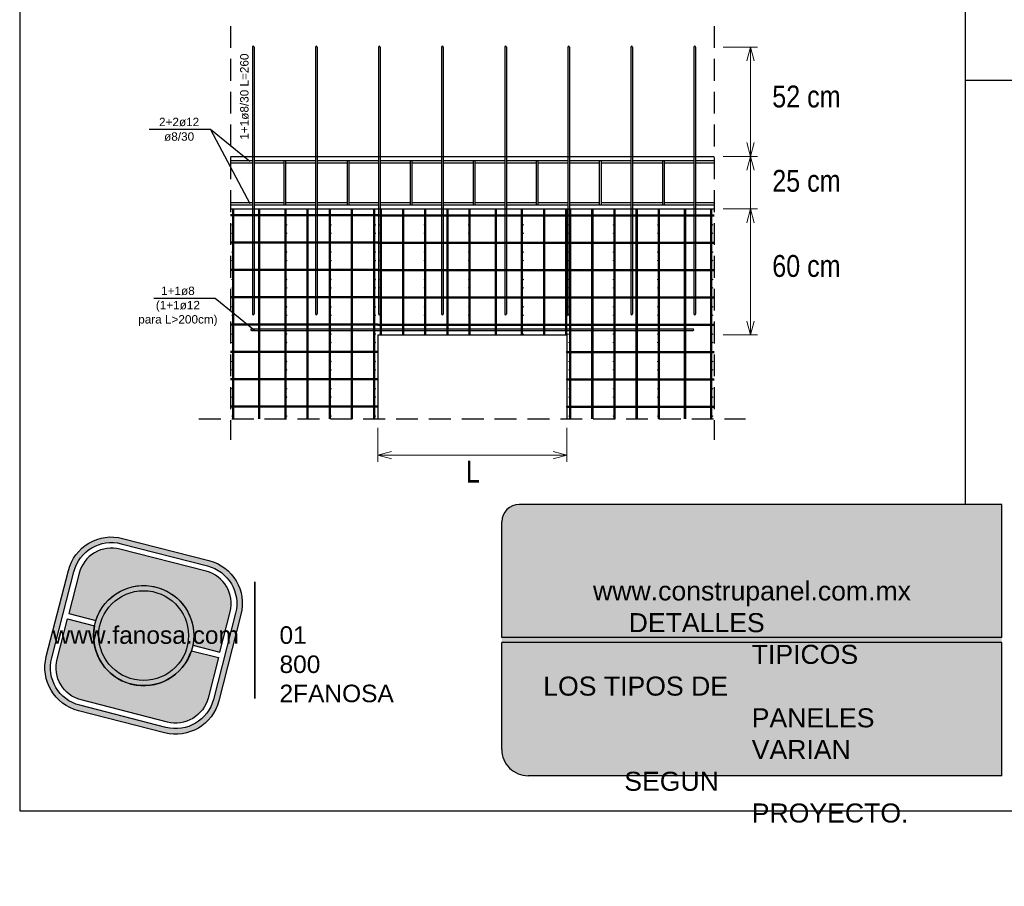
# Model space of a CAD drawing. Header units: millimetres. Extents: x 0 to 30, y 0 to 35.5.
# Tile 1 of 5: x 4 to 15.2, y 2.8 to 12.7. Entities that reach past the tile are written whole.
import ezdxf

# ---------------------------------------------------------------- set-up
doc = ezdxf.new("R2010")
doc.units = ezdxf.units.MM
for name, pattern in [('CONTINUA', [0]), ('DASHED2', [9.524999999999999, 6.35, -3.175]), ('HIDDEN2', [0.1875, 0.125, -0.0625])]:
    doc.linetypes.add(name, pattern=pattern)
for name, color, linetype, lineweight in [('hatch', 252, 'Continuous', 0), ('LAMINA ACCESORIOS', 1, 'Continuous', 30), ('TEXTO', 7, 'DASHED2', 0), ('TEXTO CUADRO DATOS', 251, 'Continuous', 0)]:
    doc.layers.add(name, color=color, linetype=linetype, lineweight=lineweight)
doc.layers.add('RETE', color=4, linetype='Continuous')
doc.styles.add('Erika', font='techl___.ttf', dxfattribs={"height": 0.25})
doc.styles.get("Standard").update_dxf_attribs({"font": 'arial.ttf'})

# ---------------------------------------------------------------- blocks, each defined once
blk = doc.blocks.new('LOGO GRIS')
at = {"true_color": 0xe3e3e3}
h = blk.add_hatch(color=254, dxfattribs=at)
edge = h.paths.add_edge_path()
edge.add_arc((2075.55300328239, 279.2979295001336), 0.508199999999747, 255.6007667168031, 345.6007667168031, ccw=False)
edge.add_line((2075.426625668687, 278.8056938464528), (2074.442154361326, 279.0584490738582))
edge.add_arc((2074.568531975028, 279.5506847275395), 0.5082000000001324, 165.6007667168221, 255.6007667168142, ccw=False)
edge.add_line((2074.076296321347, 279.6770623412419), (2074.329051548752, 280.661533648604))
edge.add_arc((2074.821287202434, 280.535156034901), 0.508200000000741, 75.60076671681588, 165.6007667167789, ccw=False)
edge.add_line((2074.947664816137, 281.0273916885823), (2075.932136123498, 280.7746364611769))
edge.add_arc((2075.805758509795, 280.2824008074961), 0.5081999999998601, -14.399233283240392, 75.60076671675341, ccw=False)
edge.add_line((2076.297994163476, 280.1560231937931), (2076.045238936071, 279.1715518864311))
edge = h.paths.add_edge_path(flags=16)
edge.add_arc((2075.55300328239, 279.2979295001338), 0.4446749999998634, 255.6007667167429, 345.6007667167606, ccw=False)
edge.add_line((2075.4424228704, 278.867223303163), (2074.457951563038, 279.1199785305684))
edge.add_arc((2074.568531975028, 279.5506847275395), 0.4446750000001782, 165.6007667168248, 255.60076671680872, ccw=False)
edge.add_line((2074.137825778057, 279.6612651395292), (2074.390581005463, 280.6457364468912))
edge.add_arc((2074.821287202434, 280.5351560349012), 0.4446750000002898, 75.60076671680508, 165.6007667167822, ccw=False)
edge.add_line((2074.931867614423, 280.9658622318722), (2075.916338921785, 280.7131070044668))
edge.add_arc((2075.805758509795, 280.2824008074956), 0.4446750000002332, -14.399233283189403, 75.60076671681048, ccw=False)
edge.add_line((2076.236464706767, 280.1718203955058), (2075.983709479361, 279.1873490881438))
h = blk.add_hatch(color=254, dxfattribs=at)
edge = h.paths.add_edge_path()
edge.add_line((2076.05645623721, 279.7261466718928), (2076.174935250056, 280.1876175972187))
edge.add_arc((2075.805758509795, 280.2824008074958), 0.3811499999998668, 345.60076671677, 435.6007667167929)
edge.add_line((2075.900541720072, 280.6515775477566), (2074.916070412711, 280.9043327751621))
edge.add_arc((2074.821287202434, 280.5351560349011), 0.3811500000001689, 75.6007667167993, 165.6007667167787)
edge.add_line((2074.452110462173, 280.6299392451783), (2074.333631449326, 280.1684683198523))
edge.add_line((2074.333631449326, 280.1684683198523), (2074.642133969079, 280.0892627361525))
edge.add_arc((2075.187145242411, 279.9165427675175), 0.5717249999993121, -11.21449474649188, 162.4160281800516, ccw=False)
edge.add_line((2075.747953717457, 279.8053522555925), (2076.05645623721, 279.7261466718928))
h = blk.add_hatch(color=254, dxfattribs=at)
h.paths.add_polyline_path([(2074.615420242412, 279.9165427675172, 1), (2075.758870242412, 279.9165427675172, 1)])
h.paths.add_polyline_path([(2075.699701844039, 279.9165427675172, -1), (2074.674588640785, 279.9165427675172, -1)], flags=16)
h = blk.add_hatch(color=252)
h.set_gradient(color1=(132, 132, 132), rotation=70.00000000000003, tint=1, name='SPHERICAL')
h.paths.add_polyline_path([(2075.699701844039, 279.9165427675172, 1), (2074.674588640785, 279.9165427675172, 1)])
h = blk.add_hatch(color=254, dxfattribs=at)
edge = h.paths.add_edge_path()
edge.add_arc((2075.187145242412, 279.9165427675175), 0.5717250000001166, 168.7855052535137, 342.4160281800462)
edge.add_line((2075.732156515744, 279.7438227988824), (2076.040659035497, 279.6646172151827))
edge.add_line((2076.040659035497, 279.6646172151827), (2075.922180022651, 279.2031462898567))
edge.add_arc((2075.55300328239, 279.2979295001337), 0.3811499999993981, 255.6007667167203, 345.60076671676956, ccw=False)
edge.add_line((2075.458220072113, 278.9287527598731), (2074.473748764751, 279.1815079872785))
edge.add_arc((2074.568531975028, 279.5506847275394), 0.3811500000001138, 165.6007667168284, 255.60076671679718, ccw=False)
edge.add_line((2074.199355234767, 279.6454679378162), (2074.317834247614, 280.1069388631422))
edge.add_line((2074.317834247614, 280.1069388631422), (2074.626336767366, 280.0277332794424))
at = {"color": 254, "true_color": 0xe3e3e3}
for points in [[(2076.045238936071, 279.1715518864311, -0.414213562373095), (2075.426625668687, 278.8056938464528), (2074.442154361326, 279.0584490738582, -0.414213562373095), (2074.076296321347, 279.6770623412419), (2074.329051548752, 280.661533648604, -0.414213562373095), (2074.947664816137, 281.0273916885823), (2075.932136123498, 280.7746364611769, -0.4142135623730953), (2076.297994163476, 280.1560231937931)], [(2075.983709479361, 279.1873490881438, -0.4142135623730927), (2075.4424228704, 278.867223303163), (2074.457951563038, 279.1199785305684, -0.4142135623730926), (2074.137825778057, 279.6612651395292), (2074.390581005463, 280.6457364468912, -0.414213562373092), (2074.931867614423, 280.9658622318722), (2075.916338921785, 280.7131070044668, -0.4142135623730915), (2076.236464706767, 280.1718203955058)], [(2076.05645623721, 279.7261466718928), (2076.174935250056, 280.1876175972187, 0.414213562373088), (2075.900541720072, 280.6515775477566), (2074.916070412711, 280.9043327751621, 0.4142135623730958), (2074.452110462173, 280.6299392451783), (2074.333631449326, 280.1684683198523), (2074.642133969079, 280.0892627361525, -0.9459053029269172), (2075.747953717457, 279.8053522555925)], [(2074.626336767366, 280.0277332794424, 0.9459053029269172), (2075.732156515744, 279.7438227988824), (2076.040659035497, 279.6646172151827), (2075.922180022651, 279.2031462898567, -0.4142135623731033), (2075.458220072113, 278.9287527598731), (2074.473748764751, 279.1815079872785, -0.414213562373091), (2074.199355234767, 279.6454679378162), (2074.317834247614, 280.1069388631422)]]:
    blk.add_lwpolyline(points, format="xyb", close=True, dxfattribs=at)
for radius in [0.5717249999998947, 0.5125566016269]:
    blk.add_circle((2075.187145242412, 279.9165427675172), radius, dxfattribs=at)
blk = doc.blocks.new('FANOSA')
at = {"color": 253, "true_color": 0xb3b3b3, "const_width": 0.02}
blk.add_lwpolyline([(365.3181968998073, 247.9798347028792), (365.3181968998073, 246.6427006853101)], dxfattribs=at)
at = {"color": 254}
blk.add_blockref('LOGO GRIS', (-1711.138939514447, -32.55437656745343), dxfattribs=at)
at = {"layer": 'TEXTO CUADRO DATOS', "char_height": 0.2, "width": 0.003231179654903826, "attachment_point": 1}
for s, insert in [('{\\fArial|b0|i0|c0|p34;www.fanosa.com}', (363.0082168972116, 247.4682254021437)), ('{\\fArial|b0|i0|c0|p34;01 800 2FANOSA}', (365.5993370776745, 247.4682254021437))]:
    blk.add_mtext(s, dxfattribs=dict(at, insert=insert))

msp = doc.modelspace()

# ---------------------------------------------------------------- hatches: boundary and pattern name
at = {"true_color": 0xb3b3b3}
msp.add_hatch(color=253, dxfattribs=at).paths.add_polyline_path([(15.2069159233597, 4.052736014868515), (15.2069159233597, 5.632736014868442), (15.20691592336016, 7.152736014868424), (9.700962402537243, 7.152736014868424, 0.4142135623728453), (9.500962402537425, 6.952736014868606), (9.50096240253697, 5.632736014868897), (9.500962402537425, 4.352736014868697, 0.4142135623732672), (9.800962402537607, 4.052736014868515)])
at = {"layer": 'hatch', "linetype": 'Continuous'}
h = msp.add_hatch(dxfattribs=at)
h.set_pattern_fill('HONEY', color=256, scale=0.3)
h.set_pattern_definition([(0, (-393.4120299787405, -2763.710795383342), (0.05624999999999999, 0.03247595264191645), [0.0375, -0.075]), (120, (-393.4120299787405, -2763.710795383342), (-0.05624999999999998, 0.03247595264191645), [0.03749999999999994, -0.07499999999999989]), (59.99999999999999, (-393.4120299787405, -2763.710795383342), (1.249000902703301e-17, 0.0649519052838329), [-0.075, 0.0375])])
edge = h.paths.add_edge_path()
edge.add_spline(control_points=[(5.152912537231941, 20.98409083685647), (5.145949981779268, 21.01114310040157), (5.125341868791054, 21.09121371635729), (5.156963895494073, 21.21618297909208), (5.204585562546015, 21.36383977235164), (5.04645122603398, 21.58719056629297), (5.103887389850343, 21.95044223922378), (5.086732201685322, 22.34672115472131), (5.292809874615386, 22.65110770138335), (5.05990256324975, 23.08822675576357), (5.11842459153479, 23.5464714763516), (5.172790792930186, 23.89184064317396), (5.187093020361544, 23.98269761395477)], knot_values=[0, 0, 0, 0, 0.08278835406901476, 0.245041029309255, 0.3812774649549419, 0.5193559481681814, 1.007405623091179, 1.41851511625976, 1.706842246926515, 1.99947423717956, 2.774673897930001, 3.051408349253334, 3.051408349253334, 3.051408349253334, 3.051408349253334], degree=3, periodic=0)
edge.add_line((5.187093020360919, 23.98269761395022), (5.069565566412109, 24.05744857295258))
edge.add_spline(control_points=[(5.069565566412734, 24.05744857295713), (5.055263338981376, 23.96659160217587), (5.000897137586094, 23.62122243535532), (4.942375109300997, 23.16297771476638), (5.175282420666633, 22.72585866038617), (4.969204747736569, 22.42147211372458), (4.986359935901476, 22.02519319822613), (4.928923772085, 21.66194152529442), (5.087058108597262, 21.43859073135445), (5.03943644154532, 21.29093393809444), (5.007814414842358, 21.16596467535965), (5.028422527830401, 21.08589405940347), (5.035385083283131, 21.05884179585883)], knot_values=[0, 0, 0, 0, 0.2767344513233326, 1.051934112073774, 1.34456610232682, 1.632893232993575, 2.044002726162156, 2.532052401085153, 2.670130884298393, 2.80636731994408, 2.96861999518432, 3.051408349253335, 3.051408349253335, 3.051408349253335, 3.051408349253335], degree=3, periodic=0)
edge.add_line((5.035385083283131, 21.05884179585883), (5.152912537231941, 20.98409083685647))
edge = h.paths.add_edge_path()
edge.add_spline(control_points=[(5.187093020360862, 23.98269761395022), (5.2444074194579, 23.98317687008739), (5.348596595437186, 23.98404808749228), (5.503473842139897, 24.14041277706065), (5.855276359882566, 24.08628896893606), (6.1431382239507, 24.32989256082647), (6.440860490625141, 24.4583615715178), (6.643575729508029, 24.46352840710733), (6.810151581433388, 24.55464546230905), (6.953190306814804, 24.61668097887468), (7.097020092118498, 24.68463688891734), (7.279965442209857, 24.68973786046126), (7.401499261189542, 24.76454175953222), (7.486574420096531, 24.81690540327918)], knot_values=[0, 0, 0, 0, 0.1649725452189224, 0.2998959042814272, 0.6170643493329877, 1.115293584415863, 1.370764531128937, 1.581038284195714, 1.706580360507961, 1.93316834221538, 2.052752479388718, 2.177980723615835, 2.470196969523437, 2.470196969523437, 2.470196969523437, 2.470196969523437], degree=3, periodic=0)
edge.add_line((7.486574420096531, 24.81690540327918), (7.367561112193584, 24.89260140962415))
edge.add_spline(control_points=[(7.367561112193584, 24.89260140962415), (7.282485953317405, 24.84023776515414), (7.160952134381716, 24.76543386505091), (6.978006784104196, 24.76033289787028), (6.83417699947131, 24.69237697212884), (6.691138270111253, 24.63034154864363), (6.524562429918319, 24.53922421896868), (6.321847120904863, 24.53405902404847), (6.024125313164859, 24.40557927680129), (5.736260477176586, 24.16204521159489), (5.384464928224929, 24.21600598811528), (5.229909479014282, 24.06024297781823), (5.126334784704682, 24.05843792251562), (5.069565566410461, 24.05744857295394)], knot_values=[0, 0, 0, 0, 0.2922162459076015, 0.4174444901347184, 0.5370286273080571, 0.763616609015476, 0.8891586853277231, 1.0994324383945, 1.354903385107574, 1.853132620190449, 2.17030106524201, 2.305224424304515, 2.468869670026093, 2.468869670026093, 2.468869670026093, 2.468869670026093], degree=3, periodic=0)
edge.add_line((5.069565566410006, 24.05744857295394), (5.187093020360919, 23.98269761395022))
edge = h.paths.add_edge_path()
edge.add_spline(control_points=[(12.63683582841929, 24.20929182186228), (12.64903016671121, 24.23782756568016), (12.69761827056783, 24.32641722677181), (12.89857679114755, 24.32213706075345), (13.08882914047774, 24.35997669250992), (13.19540477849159, 24.52259031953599), (13.38076665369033, 24.50611042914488), (13.54926125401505, 24.54142337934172), (13.71069985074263, 24.62243475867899), (13.8233559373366, 24.69108266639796), (13.94201667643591, 24.71527283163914), (13.95201304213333, 24.74261744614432)], knot_values=[0.04585456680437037, 0.04585456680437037, 0.04585456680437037, 0.04585456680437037, 0.1345598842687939, 0.3494367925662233, 0.5653843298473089, 0.7015898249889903, 0.8767295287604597, 1.067799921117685, 1.226826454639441, 1.401324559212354, 1.505118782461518, 1.505118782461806, 1.505118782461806, 1.505118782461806], degree=3, periodic=0)
edge.add_line((13.95201304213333, 24.74261744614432), (13.83299973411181, 24.81831345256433))
edge.add_spline(control_points=[(13.8329997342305, 24.81831345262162), (13.82300336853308, 24.79096883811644), (13.70434262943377, 24.76677867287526), (13.5916865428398, 24.69813076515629), (13.43024794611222, 24.61711938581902), (13.2617533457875, 24.58180643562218), (13.07639147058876, 24.59828632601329), (12.96981583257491, 24.43567269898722), (12.80847019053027, 24.4035823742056), (12.67868344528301, 24.40125451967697), (12.63683582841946, 24.39173051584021)], knot_values=[0.2207137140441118, 0.2207137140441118, 0.2207137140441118, 0.2207137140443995, 0.3245079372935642, 0.4990060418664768, 0.6580325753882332, 0.849102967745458, 1.024242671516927, 1.160448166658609, 1.376395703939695, 1.505118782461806, 1.505118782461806, 1.505118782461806, 1.505118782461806], degree=3, periodic=0)
edge.add_line((12.63683582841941, 24.39173051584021), (12.63683582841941, 24.20929182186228))
edge = h.paths.add_edge_path()
edge.add_spline(control_points=[(19.80977240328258, 10.69774250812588), (19.82805027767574, 10.70835289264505), (19.90627623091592, 10.75376339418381), (20.12217694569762, 10.7435743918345), (20.36070394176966, 10.81300604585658), (20.55700073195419, 10.93840175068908), (20.71740048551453, 10.94326573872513), (20.81212121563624, 10.98631163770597), (20.84629096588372, 11.02052450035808)], knot_values=[0, 0, 0, 0, 0.0628223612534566, 0.2688681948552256, 0.6204817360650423, 0.8008058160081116, 0.9494490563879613, 1.09478071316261, 1.09478071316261, 1.09478071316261, 1.09478071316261], degree=3, periodic=0)
edge.add_line((20.84629096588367, 11.02052450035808), (20.68651339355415, 11.12214779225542))
edge.add_spline(control_points=[(20.68651339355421, 11.12214779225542), (20.65234364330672, 11.08793492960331), (20.55762291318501, 11.04488903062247), (20.39722315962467, 11.04002504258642), (20.20092636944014, 10.91462933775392), (19.9623993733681, 10.84519768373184), (19.7464986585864, 10.85538668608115), (19.66827270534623, 10.80997618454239), (19.64999483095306, 10.79936580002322)], knot_values=[0, 0, 0, 0, 0.1453316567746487, 0.2939748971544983, 0.4742989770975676, 0.8259125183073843, 1.031958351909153, 1.09478071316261, 1.09478071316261, 1.09478071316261, 1.09478071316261], degree=3, periodic=0)
edge.add_line((19.64999483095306, 10.79936580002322), (19.80977240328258, 10.69774250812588))
edge = h.paths.add_edge_path()
edge.add_spline(control_points=[(19.65466585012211, 23.2799068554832), (19.65643563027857, 23.29185405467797), (19.66018411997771, 23.34054953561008), (19.6394768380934, 23.39423907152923), (19.63478981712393, 23.4361565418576), (19.63436996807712, 23.44139410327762)], knot_values=[0.06208313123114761, 0.06208313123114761, 0.06208313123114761, 0.06208313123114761, 0.09843315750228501, 0.2103491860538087, 0.2263242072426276, 0.2263242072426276, 0.2263242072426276, 0.2263242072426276], degree=3, periodic=0)
edge.add_line((19.63436996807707, 23.44139410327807), (18.88223655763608, 23.00714967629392))
edge.add_line((18.88223655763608, 23.00714967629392), (18.88223655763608, 22.8339445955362))
edge.add_line((18.88223655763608, 22.8339445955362), (19.65466585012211, 23.2799068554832))

# ---------------------------------------------------------------- linework, layer by layer
at = {"color": 7, "linetype": 'HIDDEN2', "ltscale": 2}
for p, q in [((6.404275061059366, 12.61591625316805), (6.404275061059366, 7.887916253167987)), ((11.92427506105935, 12.61591625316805), (11.92427506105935, 7.887916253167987)), ((6.044275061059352, 8.127916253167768), (12.28427506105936, 8.127916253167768))]:
    msp.add_line(p, q, dxfattribs=at)
at = {"color": 7}
for p, q in [((6.177489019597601, 11.43430819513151), (5.474392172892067, 11.43430819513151)), ((6.626989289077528, 11.06791625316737), (6.177489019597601, 11.43430819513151)), ((6.177489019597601, 11.43430819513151), (6.626989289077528, 10.5879162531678)), ((6.177489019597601, 11.43430819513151), (6.177489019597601, 11.43430819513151)), ((6.404275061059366, 11.12791625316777), (11.92427506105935, 11.12791625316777)), ((6.404275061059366, 10.5279162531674), (11.92427506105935, 10.5279162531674)), ((6.22905043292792, 9.505115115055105), (5.529579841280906, 9.505115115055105)), ((6.678550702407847, 9.138723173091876), (6.22905043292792, 9.505115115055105)), ((8.084275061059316, 9.087916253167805), (10.24427506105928, 9.087916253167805)), ((8.084275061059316, 9.087916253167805), (8.084275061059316, 8.127916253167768)), ((8.084275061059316, 9.087916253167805), (8.084275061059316, 8.127916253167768)), ((10.24427506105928, 9.087916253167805), (10.24427506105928, 8.127916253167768)), ((10.24427506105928, 9.087916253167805), (10.24427506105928, 8.127916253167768))]:
    msp.add_line(p, q, dxfattribs=at)
at = {"color": 7, "linetype": 'ByBlock'}
for p, q in [((8.084275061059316, 8.439462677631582), (8.084275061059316, 8.383590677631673)), ((10.24427506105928, 8.439462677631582), (10.24427506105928, 8.383590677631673))]:
    msp.add_line(p, q, dxfattribs=at)
at = {"color": 253, "true_color": 0xb3b3b3}
for p, q in [((15.20691592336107, 7.152736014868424), (9.700962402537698, 7.152736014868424)), ((15.20691592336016, 5.632736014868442), (15.20691592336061, 7.152736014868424)), ((9.500962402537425, 5.632736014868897), (9.50096240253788, 6.952736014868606)), ((15.20691592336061, 5.632736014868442), (9.500962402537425, 5.632736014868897)), ((15.20691592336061, 5.572736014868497), (9.500962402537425, 5.572736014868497)), ((9.50096240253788, 4.352736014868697), (9.500962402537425, 5.572736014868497)), ((15.20691592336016, 4.052736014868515), (15.20691592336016, 5.572736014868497)), ((15.20691592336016, 4.052736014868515), (9.800962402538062, 4.052736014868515))]:
    msp.add_line(p, q, dxfattribs=at)
at = {"color": 254, "true_color": 0xe3e3e3}
msp.add_lwpolyline([(3.99823200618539, 3.652736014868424), (25.58823200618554, 3.652736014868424), (25.58823200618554, 31.59273601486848), (3.99823200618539, 31.59273601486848)], close=True, dxfattribs=at)
at = {"color": 253, "true_color": 0xb3b3b3}
for centre, radius, start, end in [((9.700962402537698, 6.952736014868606), 0.2, 90, 180), ((9.800962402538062, 4.352736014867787), 0.3, 179.9999999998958, 270.0000000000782)]:
    msp.add_arc(centre, radius, start, end, dxfattribs=at)
at = {"layer": 'DEFPOINTS', "linetype": 'Continuous'}
for p, q in [((14.79323200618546, 7.152736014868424), (14.79323200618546, 25.59273601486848)), ((14.79323200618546, 11.99669906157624), (25.58823200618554, 11.99669906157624))]:
    msp.add_line(p, q, dxfattribs=at)
at = {"layer": 'DEFPOINTS', "color": 7, "linetype": 'ByBlock'}
for p in [(8.084275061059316, 8.381862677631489), (10.24427506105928, 8.381862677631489), (10.24427506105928, 8.381862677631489)]:
    msp.add_point(p, dxfattribs=at)
at = {"layer": 'LAMINA ACCESORIOS', "linetype": 'CONTINUA'}
for p, q in [((6.654361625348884, 12.37591625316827), (6.654361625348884, 9.327916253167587)), ((6.673561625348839, 12.37591625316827), (6.673561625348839, 9.327916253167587)), ((7.374361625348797, 12.37591625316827), (7.374361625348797, 9.327916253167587)), ((7.393561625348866, 12.37591625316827), (7.393561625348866, 9.327916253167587)), ((8.094361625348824, 12.37591625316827), (8.094361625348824, 9.327916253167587)), ((8.11356162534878, 12.37591625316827), (8.11356162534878, 9.327916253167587)), ((8.814361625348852, 12.37591625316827), (8.814361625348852, 9.327916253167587)), ((8.833561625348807, 12.37591625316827), (8.833561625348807, 9.327916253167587)), ((9.534361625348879, 12.37591625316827), (9.534361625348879, 9.327916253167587)), ((9.553561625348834, 12.37591625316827), (9.553561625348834, 9.327916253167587)), ((10.25436162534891, 12.37591625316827), (10.25436162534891, 9.327916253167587)), ((10.27356162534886, 12.37591625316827), (10.27356162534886, 9.327916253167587)), ((10.97436162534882, 12.37591625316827), (10.97436162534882, 9.327916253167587)), ((10.99356162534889, 12.37591625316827), (10.99356162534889, 9.327916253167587)), ((11.69436162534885, 12.37591625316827), (11.69436162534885, 9.327916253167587)), ((11.7135616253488, 12.37591625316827), (11.7135616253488, 9.327916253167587)), ((6.404275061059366, 11.0823162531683), (6.654361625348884, 11.0823162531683)), ((6.404275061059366, 11.05351625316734), (6.654361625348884, 11.05351625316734)), ((6.673561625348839, 11.0823162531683), (7.374361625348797, 11.0823162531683)), ((6.673561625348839, 11.05351625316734), (7.014361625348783, 11.05351625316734)), ((7.014361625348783, 11.0823162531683), (7.014361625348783, 10.57351625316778)), ((7.033561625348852, 11.0823162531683), (7.033561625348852, 10.57351625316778)), ((7.033561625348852, 11.05351625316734), (7.374361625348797, 11.05351625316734)), ((7.393561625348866, 11.0823162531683), (8.094361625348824, 11.0823162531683)), ((7.393561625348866, 11.05351625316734), (7.734361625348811, 11.05351625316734)), ((7.734361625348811, 11.0823162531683), (7.734361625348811, 10.57351625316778)), ((7.753561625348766, 11.0823162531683), (7.753561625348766, 10.57351625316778)), ((7.753561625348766, 11.05351625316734), (8.094361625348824, 11.05351625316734)), ((8.11356162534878, 11.0823162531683), (8.814361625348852, 11.0823162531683)), ((8.11356162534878, 11.05351625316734), (8.454361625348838, 11.05351625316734)), ((8.454361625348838, 11.0823162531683), (8.454361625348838, 10.57351625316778)), ((8.473561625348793, 11.0823162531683), (8.473561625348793, 10.57351625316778)), ((8.473561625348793, 11.05351625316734), (8.814361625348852, 11.05351625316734)), ((8.833561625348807, 11.0823162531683), (9.534361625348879, 11.0823162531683)), ((8.833561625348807, 11.05351625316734), (9.174361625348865, 11.05351625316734)), ((9.174361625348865, 11.0823162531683), (9.174361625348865, 10.57351625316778)), ((9.19356162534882, 11.0823162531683), (9.19356162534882, 10.57351625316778)), ((9.19356162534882, 11.05351625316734), (9.534361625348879, 11.05351625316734)), ((9.553561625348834, 11.0823162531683), (10.25436162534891, 11.0823162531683)), ((9.553561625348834, 11.05351625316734), (9.894361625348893, 11.05351625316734)), ((9.894361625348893, 11.0823162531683), (9.894361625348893, 10.57351625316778)), ((9.913561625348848, 11.0823162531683), (9.913561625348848, 10.57351625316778)), ((9.913561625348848, 11.05351625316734), (10.25436162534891, 11.05351625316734)), ((10.27356162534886, 11.0823162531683), (10.97436162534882, 11.0823162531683)), ((10.27356162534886, 11.05351625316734), (10.61436162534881, 11.05351625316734)), ((10.61436162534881, 11.0823162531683), (10.61436162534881, 10.57351625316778)), ((10.63356162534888, 11.0823162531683), (10.63356162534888, 10.57351625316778)), ((10.63356162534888, 11.05351625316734), (10.97436162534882, 11.05351625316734)), ((10.99356162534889, 11.0823162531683), (11.69436162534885, 11.0823162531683)), ((10.99356162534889, 11.05351625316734), (11.33436162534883, 11.05351625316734)), ((11.33436162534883, 11.0823162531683), (11.33436162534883, 10.57351625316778)), ((11.35356162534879, 11.0823162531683), (11.35356162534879, 10.57351625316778)), ((11.35356162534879, 11.05351625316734), (11.69436162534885, 11.05351625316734)), ((11.7135616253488, 11.0823162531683), (11.92427506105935, 11.0823162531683)), ((11.7135616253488, 11.05351625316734), (11.92427506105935, 11.05351625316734)), ((6.404275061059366, 10.60231625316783), (6.654361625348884, 10.60231625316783)), ((6.404275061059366, 10.57351625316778), (6.654361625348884, 10.57351625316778)), ((6.673561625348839, 10.60231625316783), (7.014361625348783, 10.60231625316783)), ((6.673561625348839, 10.57351625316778), (7.014361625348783, 10.57351625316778)), ((7.033561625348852, 10.60231625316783), (7.374361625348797, 10.60231625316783)), ((7.033561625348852, 10.57351625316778), (7.374361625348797, 10.57351625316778)), ((7.393561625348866, 10.60231625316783), (7.734361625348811, 10.60231625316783)), ((7.393561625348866, 10.57351625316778), (8.094361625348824, 10.57351625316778)), ((7.393561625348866, 10.57351625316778), (7.734361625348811, 10.57351625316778)), ((7.753561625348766, 10.60231625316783), (8.094361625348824, 10.60231625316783)), ((7.753561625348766, 10.60231625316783), (8.094361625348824, 10.60231625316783)), ((8.11356162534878, 10.60231625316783), (8.454361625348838, 10.60231625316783)), ((8.11356162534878, 10.57351625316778), (8.814361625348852, 10.57351625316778)), ((8.473561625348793, 10.60231625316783), (8.814361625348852, 10.60231625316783)), ((8.833561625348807, 10.60231625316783), (9.174361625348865, 10.60231625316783)), ((8.833561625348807, 10.57351625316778), (9.534361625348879, 10.57351625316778)), ((9.19356162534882, 10.60231625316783), (9.534361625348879, 10.60231625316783)), ((9.553561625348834, 10.60231625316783), (9.894361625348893, 10.60231625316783)), ((9.553561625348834, 10.57351625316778), (10.25436162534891, 10.57351625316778)), ((9.913561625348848, 10.60231625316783), (10.25436162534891, 10.60231625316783)), ((10.27356162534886, 10.60231625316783), (10.61436162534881, 10.60231625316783)), ((10.27356162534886, 10.60231625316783), (10.61436162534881, 10.60231625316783)), ((10.27356162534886, 10.57351625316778), (10.97436162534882, 10.57351625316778)), ((10.63356162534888, 10.60231625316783), (10.97436162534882, 10.60231625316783)), ((10.63356162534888, 10.57351625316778), (10.97436162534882, 10.57351625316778)), ((10.99356162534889, 10.60231625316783), (11.33436162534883, 10.60231625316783)), ((10.99356162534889, 10.57351625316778), (11.33436162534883, 10.57351625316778)), ((11.33436162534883, 10.57351625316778), (11.35356162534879, 10.57351625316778)), ((11.35356162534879, 10.60231625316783), (11.69436162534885, 10.60231625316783)), ((11.35356162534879, 10.57351625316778), (11.69436162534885, 10.57351625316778)), ((11.7135616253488, 10.60231625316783), (11.92427506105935, 10.60231625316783)), ((11.7135616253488, 10.57351625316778), (11.92427506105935, 10.57351625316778)), ((8.084275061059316, 10.45894252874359), (6.404275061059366, 10.45894252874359)), ((6.429415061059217, 8.127916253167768), (6.429415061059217, 10.52791625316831)), ((6.441415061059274, 8.127916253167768), (6.441415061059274, 10.52791625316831)), ((6.728215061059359, 8.127916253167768), (6.728215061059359, 10.52791625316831)), ((6.740215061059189, 8.127916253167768), (6.740215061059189, 10.52791625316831)), ((7.027015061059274, 8.127916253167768), (7.027015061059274, 10.52791625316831)), ((7.039015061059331, 8.127916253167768), (7.039015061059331, 10.52791625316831)), ((7.280109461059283, 8.127916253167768), (7.280109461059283, 10.52791625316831)), ((7.29210946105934, 8.127916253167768), (7.29210946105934, 10.52791625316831)), ((7.533203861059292, 8.127916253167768), (7.533203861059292, 10.52791625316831)), ((7.545203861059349, 8.127916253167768), (7.545203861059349, 10.52791625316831)), ((7.786298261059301, 8.127916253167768), (7.786298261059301, 10.52791625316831)), ((7.798298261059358, 8.127916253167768), (7.798298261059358, 10.52791625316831)), ((8.03939266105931, 8.127916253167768), (8.03939266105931, 10.52791625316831)), ((8.051392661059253, 8.127916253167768), (8.051392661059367, 10.52791625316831)), ((8.084275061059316, 10.45894252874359), (10.24427746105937, 10.45894252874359)), ((8.084275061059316, 10.44694252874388), (8.084275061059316, 10.45894252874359)), ((8.084275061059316, 10.44694252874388), (8.084275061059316, 10.45894252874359)), ((8.117157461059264, 9.087916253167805), (8.117157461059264, 10.5279162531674)), ((8.129157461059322, 9.087916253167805), (8.129157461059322, 10.5279162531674)), ((8.370251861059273, 9.087916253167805), (8.370251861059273, 10.5279162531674)), ((8.38225186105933, 9.087916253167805), (8.38225186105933, 10.5279162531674)), ((8.623346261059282, 9.087916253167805), (8.623346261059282, 10.5279162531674)), ((8.63534626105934, 9.087916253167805), (8.63534626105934, 10.5279162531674)), ((8.876440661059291, 9.087916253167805), (8.876440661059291, 10.5279162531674)), ((8.888440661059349, 9.087916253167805), (8.888440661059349, 10.5279162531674)), ((9.1295350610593, 9.087916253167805), (9.1295350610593, 10.5279162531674)), ((9.141535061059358, 9.087916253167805), (9.141535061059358, 10.5279162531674)), ((9.428335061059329, 9.087916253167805), (9.428335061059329, 10.5279162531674)), ((9.440335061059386, 9.087916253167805), (9.440335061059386, 10.5279162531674)), ((9.727135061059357, 9.087916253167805), (9.727135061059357, 10.5279162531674)), ((9.739135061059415, 9.087916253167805), (9.739135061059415, 10.5279162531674)), ((9.98033506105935, 9.087916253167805), (9.98033506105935, 10.5279162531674)), ((9.992335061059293, 9.087916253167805), (9.992335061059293, 10.5279162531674)), ((10.23227746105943, 9.087916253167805), (10.23227746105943, 10.5279162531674)), ((10.24427506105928, 10.45894252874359), (11.92427506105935, 10.45894252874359)), ((10.24427746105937, 9.087916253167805), (10.24427746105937, 10.5279162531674)), ((10.27715746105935, 8.127916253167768), (10.27715746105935, 10.52791625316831)), ((10.2891574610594, 8.127916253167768), (10.2891574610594, 10.52791625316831)), ((10.53025186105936, 8.127916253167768), (10.53025186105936, 10.52791625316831)), ((10.54225186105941, 8.127916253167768), (10.54225186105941, 10.52791625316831)), ((10.78334626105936, 8.127916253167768), (10.78334626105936, 10.52791625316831)), ((10.79534626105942, 8.127916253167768), (10.79534626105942, 10.52791625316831)), ((11.03644066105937, 8.127916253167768), (11.03644066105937, 10.52791625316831)), ((11.04844066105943, 8.127916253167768), (11.04844066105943, 10.52791625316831)), ((11.28953506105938, 8.127916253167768), (11.28953506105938, 10.52791625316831)), ((11.30153506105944, 8.127916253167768), (11.30153506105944, 10.52791625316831)), ((11.5883350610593, 8.127916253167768), (11.5883350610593, 10.52791625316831)), ((11.60033506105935, 8.127916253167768), (11.60033506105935, 10.52791625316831)), ((11.88713506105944, 8.127916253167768), (11.88713506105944, 10.5279162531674)), ((11.89913506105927, 8.127916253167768), (11.89913506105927, 10.52791625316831)), ((8.084275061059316, 10.44694252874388), (6.404275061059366, 10.44694252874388)), ((8.084275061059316, 10.44694252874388), (10.24427746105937, 10.44694252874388)), ((10.24427506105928, 10.44694252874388), (11.92427506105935, 10.44694252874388)), ((8.084275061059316, 10.14694252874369), (6.404275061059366, 10.14694252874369)), ((8.084275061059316, 10.13494252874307), (6.404275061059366, 10.13494252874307)), ((8.084275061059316, 10.14694252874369), (10.24427746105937, 10.14694252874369)), ((8.084275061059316, 10.13494252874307), (8.084275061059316, 10.14694252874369)), ((8.084275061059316, 10.13494252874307), (8.084275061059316, 10.14694252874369)), ((8.084275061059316, 10.13494252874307), (10.24427746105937, 10.13494252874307)), ((10.24427506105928, 10.14694252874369), (11.92427506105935, 10.14694252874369)), ((10.24427506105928, 10.13494252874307), (11.92427506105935, 10.13494252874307)), ((8.084275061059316, 9.834942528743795), (6.404275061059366, 9.834942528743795)), ((8.084275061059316, 9.822942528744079), (6.404275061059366, 9.822942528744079)), ((8.084275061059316, 9.834942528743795), (10.24427746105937, 9.834942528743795)), ((8.084275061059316, 9.822942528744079), (8.084275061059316, 9.834942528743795)), ((8.084275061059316, 9.822942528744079), (8.084275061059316, 9.834942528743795)), ((8.084275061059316, 9.822942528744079), (10.24427746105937, 9.822942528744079)), ((10.24427506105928, 9.834942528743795), (11.92427506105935, 9.834942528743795)), ((10.24427506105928, 9.822942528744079), (11.92427506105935, 9.822942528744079)), ((8.084275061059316, 9.522942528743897), (6.404275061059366, 9.522942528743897)), ((8.084275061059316, 9.510942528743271), (6.404275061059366, 9.510942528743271)), ((8.084275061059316, 9.522942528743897), (10.24427746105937, 9.522942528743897)), ((8.084275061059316, 9.510942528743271), (8.084275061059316, 9.522942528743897)), ((8.084275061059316, 9.510942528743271), (8.084275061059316, 9.522942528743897)), ((8.084275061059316, 9.510942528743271), (10.24427746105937, 9.510942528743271)), ((10.24427506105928, 9.522942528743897), (11.92427506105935, 9.522942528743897)), ((10.24427506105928, 9.510942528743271), (11.92427506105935, 9.510942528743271)), ((8.084275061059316, 9.21094252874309), (6.404275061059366, 9.21094252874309)), ((8.084275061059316, 9.198942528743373), (6.404275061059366, 9.198942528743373)), ((6.644275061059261, 9.157516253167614), (11.68427506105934, 9.157516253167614)), ((6.644275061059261, 9.138316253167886), (11.68427506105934, 9.138316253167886)), ((8.084275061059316, 9.21094252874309), (10.24427746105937, 9.21094252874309)), ((8.084275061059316, 9.198942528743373), (8.084275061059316, 9.21094252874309)), ((8.084275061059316, 9.198942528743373), (8.084275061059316, 9.21094252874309)), ((8.084275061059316, 9.198942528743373), (10.24427746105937, 9.198942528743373)), ((10.24427506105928, 9.21094252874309), (11.92427506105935, 9.21094252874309)), ((10.24427506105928, 9.198942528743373), (10.24427506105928, 9.21094252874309)), ((10.24427506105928, 9.198942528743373), (11.92427506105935, 9.198942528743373)), ((8.084275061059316, 8.8989425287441), (6.404275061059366, 8.8989425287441)), ((8.084275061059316, 8.886942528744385), (6.404275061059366, 8.886942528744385)), ((10.24427506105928, 8.8989425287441), (11.92427506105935, 8.8989425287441)), ((10.24427506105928, 8.886942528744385), (11.92427506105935, 8.886942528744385)), ((8.084275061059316, 8.586942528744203), (6.404275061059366, 8.586942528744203)), ((8.084275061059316, 8.574942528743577), (6.404275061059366, 8.574942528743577)), ((10.24427506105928, 8.586942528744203), (11.92427506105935, 8.586942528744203)), ((10.24427506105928, 8.574942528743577), (11.92427506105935, 8.574942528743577)), ((8.084275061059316, 8.274942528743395), (6.404275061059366, 8.274942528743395)), ((8.084275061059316, 8.262942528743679), (6.404275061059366, 8.262942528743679)), ((10.24427506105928, 8.274942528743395), (11.92427506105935, 8.274942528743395)), ((10.24427506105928, 8.262942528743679), (11.92427506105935, 8.262942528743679))]:
    msp.add_line(p, q, dxfattribs=at)
at = {"layer": 'LAMINA ACCESORIOS', "linetype": 'Continuous'}
for centre in [(6.425815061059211, 10.34494252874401), (7.042615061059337, 10.34494252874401), (7.548592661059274, 10.34494252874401), (8.054992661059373, 10.34494252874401), (8.113557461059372, 10.34494252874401), (8.619957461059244, 10.34494252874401), (9.125935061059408, 10.34494252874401), (9.742735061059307, 10.34494252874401), (10.24787746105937, 10.34494252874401), (10.27355746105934, 10.34494252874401), (10.77995746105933, 10.34494252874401), (11.28593506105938, 10.34494252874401), (11.90273506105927, 10.34494252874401), (6.425815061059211, 10.24894252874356), (7.042615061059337, 10.24894252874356), (7.548592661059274, 10.24894252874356), (8.054992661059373, 10.24894252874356), (8.113557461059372, 10.24894252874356), (8.619957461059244, 10.24894252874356), (9.125935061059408, 10.24894252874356), (9.742735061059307, 10.24894252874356), (10.24787746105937, 10.24894252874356), (10.27355746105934, 10.24894252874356), (10.77995746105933, 10.24894252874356), (11.28593506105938, 10.24894252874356), (11.90273506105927, 10.24894252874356), (6.425815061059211, 10.03294252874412), (7.042615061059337, 10.03294252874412), (7.548592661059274, 10.03294252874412), (8.054992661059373, 10.03294252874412), (8.113557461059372, 10.03294252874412), (8.619957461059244, 10.03294252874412), (9.125935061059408, 10.03294252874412), (9.742735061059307, 10.03294252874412), (10.24787746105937, 10.03294252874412), (10.27355746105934, 10.03294252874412), (10.77995746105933, 10.03294252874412), (11.28593506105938, 10.03294252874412), (11.90273506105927, 10.03294252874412), (6.425815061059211, 9.936942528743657), (7.042615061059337, 9.936942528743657), (7.548592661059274, 9.936942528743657), (8.054992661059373, 9.936942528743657), (8.113557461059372, 9.936942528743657), (8.619957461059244, 9.936942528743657), (9.125935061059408, 9.936942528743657), (9.742735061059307, 9.936942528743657), (10.24787746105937, 9.936942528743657), (10.27355746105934, 9.936942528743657), (10.77995746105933, 9.936942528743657), (11.28593506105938, 9.936942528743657), (11.90273506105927, 9.936942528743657), (6.425815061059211, 9.720942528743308), (7.042615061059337, 9.720942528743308), (7.548592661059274, 9.720942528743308), (8.054992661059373, 9.720942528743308), (8.113557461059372, 9.720942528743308), (8.619957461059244, 9.720942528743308), (9.125935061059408, 9.720942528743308), (9.742735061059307, 9.720942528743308), (10.24787746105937, 9.720942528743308), (10.27355746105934, 9.720942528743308), (10.77995746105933, 9.720942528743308), (11.28593506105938, 9.720942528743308), (11.90273506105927, 9.720942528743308), (6.425815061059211, 9.624942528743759), (7.042615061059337, 9.624942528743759), (7.548592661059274, 9.624942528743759), (8.054992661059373, 9.624942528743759), (8.113557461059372, 9.624942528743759), (8.619957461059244, 9.624942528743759), (9.125935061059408, 9.624942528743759), (9.742735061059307, 9.624942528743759), (10.24787746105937, 9.624942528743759), (10.27355746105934, 9.624942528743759), (10.77995746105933, 9.624942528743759), (11.28593506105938, 9.624942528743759), (11.90273506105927, 9.624942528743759), (6.425815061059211, 9.40894252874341), (7.042615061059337, 9.40894252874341), (7.548592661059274, 9.40894252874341), (8.054992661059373, 9.40894252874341), (8.113557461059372, 9.40894252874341), (8.619957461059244, 9.40894252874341), (9.125935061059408, 9.40894252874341), (9.742735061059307, 9.40894252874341), (10.24787746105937, 9.40894252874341), (10.27355746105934, 9.40894252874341), (10.77995746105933, 9.40894252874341), (11.28593506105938, 9.40894252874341), (11.90273506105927, 9.40894252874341), (6.425815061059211, 9.31294252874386), (7.042615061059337, 9.31294252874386), (7.548592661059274, 9.31294252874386), (8.054992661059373, 9.31294252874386), (8.113557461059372, 9.31294252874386), (8.619957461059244, 9.31294252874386), (9.125935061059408, 9.31294252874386), (9.742735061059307, 9.31294252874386), (10.24787746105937, 9.31294252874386), (10.27355746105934, 9.31294252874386), (10.77995746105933, 9.31294252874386), (11.28593506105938, 9.31294252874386), (11.90273506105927, 9.31294252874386), (6.425815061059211, 9.096942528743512), (6.425815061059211, 9.000942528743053), (7.042615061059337, 9.096942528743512), (7.042615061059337, 9.000942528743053), (7.548592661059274, 9.096942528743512), (7.548592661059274, 9.000942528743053), (8.054992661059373, 9.096942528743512), (8.054992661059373, 9.000942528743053), (8.113557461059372, 9.096942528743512), (8.619957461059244, 9.096942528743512), (9.125935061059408, 9.096942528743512), (9.742735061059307, 9.096942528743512), (10.24787746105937, 9.096942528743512), (10.27355746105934, 9.096942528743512), (10.27355746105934, 9.000942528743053), (10.77995746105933, 9.096942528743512), (10.77995746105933, 9.000942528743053), (11.28593506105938, 9.096942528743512), (11.28593506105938, 9.000942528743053), (11.90273506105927, 9.096942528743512), (11.90273506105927, 9.000942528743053), (6.425815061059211, 8.784942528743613), (7.042615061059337, 8.784942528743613), (7.548592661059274, 8.784942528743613), (8.054992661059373, 8.784942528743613), (10.27355746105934, 8.784942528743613), (10.77995746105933, 8.784942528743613), (11.28593506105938, 8.784942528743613), (11.90273506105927, 8.784942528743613), (6.425815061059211, 8.688942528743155), (7.042615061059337, 8.688942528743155), (7.548592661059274, 8.688942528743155), (8.054992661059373, 8.688942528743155), (10.27355746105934, 8.688942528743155), (10.77995746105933, 8.688942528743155), (11.28593506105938, 8.688942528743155), (11.90273506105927, 8.688942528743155), (6.425815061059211, 8.472942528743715), (7.042615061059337, 8.472942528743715), (7.548592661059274, 8.472942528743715), (8.054992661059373, 8.472942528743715), (10.27355746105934, 8.472942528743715), (10.77995746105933, 8.472942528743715), (11.28593506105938, 8.472942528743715), (11.90273506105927, 8.472942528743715), (6.425815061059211, 8.376942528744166), (7.042615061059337, 8.376942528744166), (7.548592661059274, 8.376942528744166), (8.054992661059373, 8.376942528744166), (10.27355746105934, 8.376942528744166), (10.77995746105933, 8.376942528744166), (11.28593506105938, 8.376942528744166), (6.425815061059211, 8.160942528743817), (7.042615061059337, 8.160942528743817), (7.548592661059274, 8.160942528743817), (8.054992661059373, 8.160942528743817), (10.27355746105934, 8.160942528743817), (10.77995746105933, 8.160942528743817), (11.28593506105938, 8.160942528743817)]:
    msp.add_circle(centre, 0.003600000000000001, dxfattribs=at)
at = {"layer": 'LAMINA ACCESORIOS', "linetype": 'CONTINUA'}
for centre, radius, start, end in [((6.663961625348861, 12.37591625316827), 0.009599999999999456, 0, 180), ((7.383961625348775, 12.37591625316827), 0.009599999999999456, 0, 180), ((8.103961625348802, 12.37591625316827), 0.009599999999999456, 0, 180), ((8.82396162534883, 12.37591625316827), 0.009599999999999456, 0, 180), ((9.543961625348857, 12.37591625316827), 0.009599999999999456, 0, 180), ((10.26396162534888, 12.37591625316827), 0.009599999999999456, 0, 180), ((10.9839616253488, 12.37591625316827), 0.009599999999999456, 0, 180), ((11.70396162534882, 12.37591625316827), 0.009599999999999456, 0, 180), ((6.663961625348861, 9.327916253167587), 0.009599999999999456, 180, 0), ((7.383961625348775, 9.327916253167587), 0.009599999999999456, 180, 0), ((8.103961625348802, 9.327916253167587), 0.009599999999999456, 180, 0), ((8.82396162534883, 9.327916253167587), 0.009599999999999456, 180, 0), ((9.543961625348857, 9.327916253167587), 0.009599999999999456, 180, 0), ((10.26396162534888, 9.327916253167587), 0.009599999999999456, 180, 0), ((10.9839616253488, 9.327916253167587), 0.009599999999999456, 180, 0), ((11.70396162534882, 9.327916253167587), 0.009599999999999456, 180, 0), ((6.644275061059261, 9.147916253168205), 0.009599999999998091, 90, 270), ((11.68427506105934, 9.147916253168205), 0.009599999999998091, 270, 90)]:
    msp.add_arc(centre, radius, start, end, dxfattribs=at)
at = {"layer": 'RETE', "color": 7, "linetype": 'CONTINUA'}
for p, q in [((7.014361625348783, 10.57351625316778), (7.033561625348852, 10.57351625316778)), ((10.24427506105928, 10.44694252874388), (10.24427506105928, 10.45894252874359)), ((10.24427506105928, 10.13494252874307), (10.24427506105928, 10.14694252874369)), ((8.084275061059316, 8.886942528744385), (8.084275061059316, 8.8989425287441)), ((8.084275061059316, 8.886942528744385), (8.084275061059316, 8.8989425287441)), ((10.24427506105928, 8.886942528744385), (10.24427506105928, 8.8989425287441)), ((8.084275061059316, 8.574942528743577), (8.084275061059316, 8.586942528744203)), ((10.24427506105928, 8.574942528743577), (10.24427506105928, 8.586942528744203)), ((8.084275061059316, 8.262942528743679), (8.084275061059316, 8.274942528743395)), ((10.24427506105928, 8.262942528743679), (10.24427506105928, 8.274942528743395))]:
    msp.add_line(p, q, dxfattribs=at)
at = {"layer": 'RETE', "color": 7, "linetype": 'Continuous'}
for centre in [(11.90273506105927, 8.376942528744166), (11.90273506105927, 8.160942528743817)]:
    msp.add_circle(centre, 0.003600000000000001, dxfattribs=at)
at = {"layer": 'TEXTO'}
for p, q in [((12.02868266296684, 12.37591625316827), (12.41981871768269, 12.37591625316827)), ((12.02868266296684, 12.37591625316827), (12.41981871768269, 12.37591625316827)), ((12.34087134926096, 12.37591625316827), (12.29856358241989, 12.21802151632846)), ((12.38317911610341, 12.21802151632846), (12.34087134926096, 12.37591625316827)), ((12.34087134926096, 12.37591625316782), (12.34087134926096, 9.087916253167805)), ((12.29856358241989, 11.28581099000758), (12.34087134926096, 11.12791625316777)), ((12.34087134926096, 11.12791625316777), (12.38317911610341, 11.28581099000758)), ((12.02868266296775, 11.12791625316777), (12.4198187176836, 11.12791625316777)), ((12.06815634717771, 11.12791625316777), (12.4198187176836, 11.12791625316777)), ((12.29856358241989, 10.97002151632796), (12.34087134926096, 11.12791625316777)), ((12.34087134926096, 11.12791625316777), (12.38317911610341, 10.97002151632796)), ((12.02868266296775, 10.5279162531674), (12.4198187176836, 10.5279162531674)), ((12.06815634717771, 10.5279162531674), (12.4198187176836, 10.5279162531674)), ((12.29856358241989, 10.3700215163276), (12.34087134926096, 10.5279162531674)), ((12.34087134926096, 10.5279162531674), (12.38317911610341, 10.3700215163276)), ((12.29856358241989, 9.245810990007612), (12.34087134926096, 9.087916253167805)), ((12.34087134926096, 9.087916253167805), (12.38317911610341, 9.245810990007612)), ((12.02868266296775, 9.087916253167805), (12.4198187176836, 9.087916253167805)), ((12.06815634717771, 9.087916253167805), (12.4198187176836, 9.087916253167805)), ((8.084275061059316, 8.02791625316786), (8.084275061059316, 7.636780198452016)), ((8.084275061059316, 7.988442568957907), (8.084275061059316, 7.636780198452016)), ((10.24427506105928, 8.027916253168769), (10.24427506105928, 7.636780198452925)), ((10.24427506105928, 8.027916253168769), (10.24427506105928, 7.636780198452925)), ((8.242169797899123, 7.758035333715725), (8.084275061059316, 7.715727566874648)), ((10.24427506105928, 7.715727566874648), (10.08638032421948, 7.758035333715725)), ((10.24427506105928, 7.715727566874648), (8.084275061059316, 7.715727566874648)), ((8.084275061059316, 7.715727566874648), (8.242169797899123, 7.673419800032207)), ((10.08638032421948, 7.673419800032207), (10.24427506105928, 7.715727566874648))]:
    msp.add_line(p, q, dxfattribs=at)

# ---------------------------------------------------------------- block references
msp.add_blockref('FANOSA', (-358.6352925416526, -241.7085316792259))

# ---------------------------------------------------------------- texts
at = {"color": 7, "linetype": 'ByBlock', "insert": (6.563656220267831, 11.8103160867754), "char_height": 0.09600000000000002, "attachment_point": 5, "rotation": 90}
msp.add_mtext('1+1ø8/30 L=260', dxfattribs=at)
at = {"color": 7, "linetype": 'ByBlock', "char_height": 0.09600000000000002, "attachment_point": 5}
for s, insert in [('2+2ø12', (5.817889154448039, 11.51972081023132)), ('ø8/30', (5.817889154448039, 11.35295099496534)), ('1+1ø8', (5.804016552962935, 9.590527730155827)), ('(1+1ø12', (5.804016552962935, 9.414384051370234)), ('para L>200cm)', (5.804016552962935, 9.251848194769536))]:
    msp.add_mtext(s, dxfattribs=dict(at, insert=insert))
at = {"layer": 'TEXTO', "linetype": 'ByBlock', "lineweight": 0, "char_height": 0.25, "style": 'Erika'}
for s, insert, attachment_point in [('52 cm', (13.36823791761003, 11.93661530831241), 3), ('25 cm', (13.36823791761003, 10.97321963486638), 3), ('60 cm', (13.36823791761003, 10.00089212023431), 3), ('L', (9.092807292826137, 7.65157367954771), 1)]:
    msp.add_mtext(s, dxfattribs=dict(at, insert=insert, attachment_point=attachment_point))
at = {"layer": 'TEXTO CUADRO DATOS', "insert": (12.35393916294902, 6.272603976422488), "char_height": 0.2174175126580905, "width": 0.003697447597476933, "attachment_point": 1}
msp.add_mtext('\\pi-1.8111;www.construpanel.com.mx\\P\\pi-1.4048;DETALLES TIPICOS\\P\\pi-2.3799;LOS TIPOS DE PANELES VARIAN\\P\\pi-1.4548;SEGUN PROYECTO.', dxfattribs=at)

doc.saveas('drawing.dxf')
